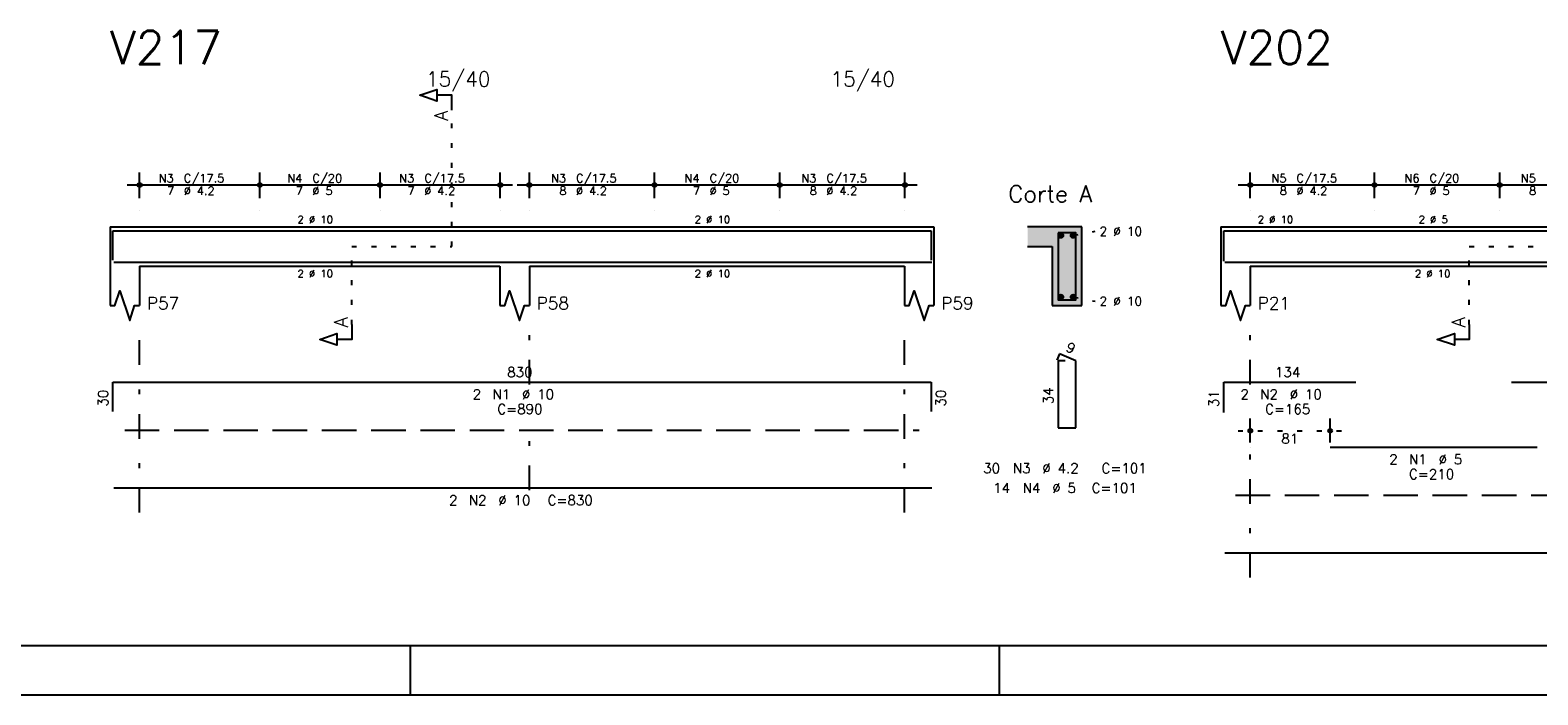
# Model space of a CAD drawing. Extents: x 0 to 119, y 0 to 84.
# Tile 3 of 16: x 25 to 56, y 0 to 13. Entities that reach past the tile are written whole.
import ezdxf

# ---------------------------------------------------------------- set-up
doc = ezdxf.new("R2010")
doc.units = 0
doc.header["$MEASUREMENT"] = 0
for name, pattern in [('ESTILO_TQS_0001', [1, 0.7, -0.3]), ('ESTILO_TQS_0002', [0.4, 0.1, -0.3]), ('ESTILO_TQS_0003', [1.5, 0.5, -0.4, 0.1, -0.5])]:
    doc.linetypes.add(name, pattern=pattern)
for name, color, linetype in [('1', 1, 'CONTINUOUS'), ('2', 2, 'CONTINUOUS'), ('4', 4, 'CONTINUOUS'), ('6', 6, 'CONTINUOUS'), ('7', 7, 'CONTINUOUS'), ('8', 8, 'CONTINUOUS'), ('9', 9, 'CONTINUOUS')]:
    doc.layers.add(name, color=color, linetype=linetype)
doc.styles.get("Standard").update_dxf_attribs({"font": 'ROMANS.SHX'})

msp = doc.modelspace()

# ---------------------------------------------------------------- linework, layer by layer
at = {"layer": '1', "linetype": 'ESTILO_TQS_0002'}
for p, q in [((33.785, 9.1), (33.785, 11.87)), ((46.395, 9.325), (46.84, 9.41)), ((31.755, 7.515), (31.755, 9.1)), ((31.755, 9.1), (33.785, 9.1)), ((54.43, 7.515), (54.43, 9.1)), ((54.43, 9.1), (56.595, 9.1)), ((46.395, 8.075), (46.84, 7.99)), ((49.74, 5.36), (51.86, 5.36))]:
    msp.add_line(p, q, dxfattribs=at)
at = {"layer": '1', "linetype": 'ESTILO_TQS_0001'}
for p, q in [((27.15, 5.375), (43.27, 5.375)), ((49.69, 4.055), (65.75, 4.055))]:
    msp.add_line(p, q, dxfattribs=at)
at = {"layer": '1', "linetype": 'Continuous'}
for p, q in [((32.950001, 0), (32.950001, 1)), ((44.900002, 0), (44.900002, 1)), ((0, 0), (118.900002, 0))]:
    msp.add_line(p, q, dxfattribs=at)
for centre in [(46.145, 9.325), (46.395, 9.325), (46.145, 8.075), (46.395, 8.075)]:
    msp.add_circle(centre, 0.05, dxfattribs=at)
at = {"layer": '2', "linetype": 'Continuous'}
for p, q in [((27.45, 10.08), (27.45, 10.6)), ((29.89, 10.08), (29.89, 10.6)), ((29.89, 10.08), (29.89, 10.6)), ((32.33, 10.08), (32.33, 10.6)), ((32.33, 10.08), (32.33, 10.6)), ((34.77, 10.08), (34.77, 10.6)), ((35.36, 10.08), (35.36, 10.6)), ((37.9, 10.08), (37.9, 10.6)), ((37.9, 10.08), (37.9, 10.6)), ((40.44, 10.08), (40.44, 10.6)), ((40.44, 10.08), (40.44, 10.6)), ((42.98, 10.08), (42.98, 10.6)), ((49.99, 10.08), (49.99, 10.6)), ((52.51, 10.08), (52.51, 10.6)), ((52.51, 10.08), (52.51, 10.6)), ((55.05, 10.08), (55.05, 10.6)), ((55.05, 10.08), (55.05, 10.6)), ((27.2, 10.35), (30.14, 10.35)), ((29.64, 10.35), (32.58, 10.35)), ((32.08, 10.35), (35.02, 10.35)), ((35.11, 10.35), (38.15, 10.35)), ((37.65, 10.35), (40.69, 10.35)), ((40.19, 10.35), (43.23, 10.35)), ((49.74, 10.35), (52.76, 10.35)), ((52.26, 10.35), (55.3, 10.35)), ((54.8, 10.35), (57.82, 10.35)), ((27.45, 9.83), (27.45, 9.83)), ((29.89, 9.83), (29.89, 9.83)), ((29.89, 9.83), (29.89, 9.83)), ((32.33, 9.83), (32.33, 9.83)), ((32.33, 9.83), (32.33, 9.83)), ((34.77, 9.83), (34.77, 9.83)), ((35.36, 9.83), (35.36, 9.83)), ((37.9, 9.83), (37.9, 9.83)), ((37.9, 9.83), (37.9, 9.83)), ((40.44, 9.83), (40.44, 9.83)), ((40.44, 9.83), (40.44, 9.83)), ((42.98, 9.83), (42.98, 9.83)), ((49.99, 9.83), (49.99, 9.83)), ((52.51, 9.83), (52.51, 9.83)), ((52.51, 9.83), (52.51, 9.83)), ((55.05, 9.83), (55.05, 9.83)), ((55.05, 9.83), (55.05, 9.83)), ((26.85, 9.5), (26.85, 8.7)), ((26.85, 9.5), (27.45, 9.5)), ((27.45, 9.5), (34.76, 9.5)), ((34.76, 9.5), (35.36, 9.5)), ((35.36, 9.5), (42.97, 9.5)), ((42.97, 9.5), (43.57, 9.5)), ((43.57, 9.5), (43.57, 8.7)), ((46.57, 9.5), (45.47, 9.5)), ((46.57, 7.9), (46.57, 9.5)), ((49.39, 9.5), (49.39, 8.7)), ((49.39, 9.5), (49.99, 9.5)), ((49.99, 9.5), (57.57, 9.5)), ((45.47, 9.1), (45.97, 9.1)), ((45.97, 9.1), (45.97, 7.9)), ((26.85, 8.7), (26.85, 7.9)), ((27.45, 8.7), (34.76, 8.7)), ((27.45, 8.7), (27.45, 7.9)), ((34.76, 8.7), (34.76, 7.9)), ((35.36, 8.7), (42.97, 8.7)), ((35.36, 8.7), (35.36, 7.9)), ((42.97, 8.7), (42.97, 7.9)), ((43.57, 8.7), (43.57, 7.9)), ((49.39, 8.7), (49.39, 7.9)), ((49.99, 8.7), (57.57, 8.7)), ((49.99, 8.7), (49.99, 7.9)), ((45.97, 7.9), (46.57, 7.9)), ((49.99, 5.12), (49.99, 5.61)), ((51.61, 5.12), (51.61, 5.61)), ((49.99, 5.02), (49.99, 5.02)), ((51.61, 5.02), (51.61, 5.02))]:
    msp.add_line(p, q, dxfattribs=at)
at = {"layer": '2', "linetype": 'ESTILO_TQS_0003'}
for p, q in [((27.45, 3.7), (27.45, 7.4)), ((35.36, 6.302), (35.36, 7.4)), ((42.97, 3.7), (42.97, 7.4)), ((49.99, 6.302), (49.99, 7.4)), ((35.36, 4.152), (35.36, 5.498)), ((49.99, 2.38), (49.99, 5.498))]:
    msp.add_line(p, q, dxfattribs=at)
at = {"layer": '2', "linetype": 'Continuous'}
for points in [[(33.785, 11.87), (33.785, 12.17), (33.485, 12.17), (33.485, 12.05), (33.135, 12.17), (33.485, 12.29), (33.485, 12.17)], [(26.85, 7.9), (26.95, 7.9), (27.05, 8.2), (27.25, 7.6), (27.35, 7.9), (27.45, 7.9)], [(34.76, 7.9), (34.86, 7.9), (34.96, 8.2), (35.16, 7.6), (35.26, 7.9), (35.36, 7.9)], [(42.97, 7.9), (43.07, 7.9), (43.17, 8.2), (43.37, 7.6), (43.47, 7.9), (43.57, 7.9)], [(49.39, 7.9), (49.49, 7.9), (49.59, 8.2), (49.79, 7.6), (49.89, 7.9), (49.99, 7.9)], [(31.755, 7.515), (31.755, 7.215), (31.455, 7.215), (31.455, 7.095), (31.105, 7.215), (31.455, 7.335), (31.455, 7.215)], [(54.43, 7.515), (54.43, 7.215), (54.13, 7.215), (54.13, 7.095), (53.78, 7.215), (54.13, 7.335), (54.13, 7.215)]]:
    msp.add_lwpolyline(points, dxfattribs=at)
for centre, radius in [((27.45, 10.35), 0.041625), ((27.45, 10.35), 0.02075), ((29.89, 10.35), 0.041625), ((29.89, 10.35), 0.041625), ((29.89, 10.35), 0.02075), ((29.89, 10.35), 0.02075), ((32.33, 10.35), 0.041625), ((32.33, 10.35), 0.041625), ((32.33, 10.35), 0.02075), ((32.33, 10.35), 0.02075), ((34.77, 10.35), 0.041625), ((34.77, 10.35), 0.02075), ((35.36, 10.35), 0.041625), ((35.36, 10.35), 0.02075), ((37.9, 10.35), 0.041625), ((37.9, 10.35), 0.041625), ((37.9, 10.35), 0.02075), ((37.9, 10.35), 0.02075), ((40.44, 10.35), 0.041625), ((40.44, 10.35), 0.041625), ((40.44, 10.35), 0.02075), ((40.44, 10.35), 0.02075), ((42.98, 10.35), 0.041625), ((42.98, 10.35), 0.02075), ((49.99, 10.35), 0.041625), ((49.99, 10.35), 0.02075), ((52.51, 10.35), 0.041625), ((52.51, 10.35), 0.041625), ((52.51, 10.35), 0.02075), ((52.51, 10.35), 0.02075), ((55.05, 10.35), 0.041625), ((55.05, 10.35), 0.041625), ((55.05, 10.35), 0.02075), ((55.05, 10.35), 0.02075), ((49.99, 5.36), 0.04), ((49.99, 5.36), 0.02), ((51.61, 5.36), 0.04), ((51.61, 5.36), 0.02)]:
    msp.add_circle(centre, radius, dxfattribs=at)
at = {"layer": '4', "linetype": 'Continuous'}
for p, q in [((26.91, 8.82), (26.91, 9.42)), ((26.91, 9.42), (43.51, 9.42)), ((43.51, 9.42), (43.51, 8.82)), ((49.45, 8.8), (49.45, 9.42)), ((49.45, 9.42), (52.13, 9.42)), ((51.61, 9.42), (55.81, 9.42)), ((55.2882, 9.42), (65.9682, 9.42)), ((26.93, 8.78), (43.53, 8.78)), ((49.47, 8.78), (65.97, 8.78))]:
    msp.add_line(p, q, dxfattribs=at)
msp.add_lwpolyline([(46.09, 9.38), (46.09, 8.02), (46.45, 8.02), (46.45, 9.38), (46.09, 9.38)], dxfattribs=at)
at = {"layer": '6', "linetype": 'Continuous'}
for p, q in [((46.118338, 6.92), (46.063893, 6.79102)), ((46.23, 6.78), (46.09, 6.78)), ((46.09, 6.78), (46.09, 5.42)), ((46.45, 6.78), (46.118338, 6.92)), ((46.45, 5.42), (46.45, 6.78)), ((26.91, 5.75), (26.91, 6.35)), ((26.91, 6.35), (43.51, 6.35)), ((43.51, 6.35), (43.51, 5.75)), ((49.45, 5.73), (49.45, 6.35)), ((49.45, 6.35), (52.13, 6.35)), ((55.2882, 6.35), (65.9682, 6.35)), ((46.09, 5.42), (46.45, 5.42)), ((51.61, 5.03), (55.81, 5.03)), ((26.93, 4.2), (43.53, 4.2)), ((49.47, 2.88), (65.97, 2.88))]:
    msp.add_line(p, q, dxfattribs=at)
at = {"layer": '8', "linetype": 'Continuous'}
msp.add_line((2.5, 1), (117.900002, 1), dxfattribs=at)
at = {"layer": '9', "linetype": 'Continuous'}
for points in [[(45.97, 9.1), (46.57, 9.5), (45.47, 9.5)], [(45.97, 9.1), (45.47, 9.5), (45.47, 9.1)], [(45.97, 9.1), (46.57, 7.9), (46.57, 9.5)], [(46.195, 9.325), (46.12, 9.368301), (46.098015, 9.342101)], [(46.195, 9.325), (46.098015, 9.342101), (46.098015, 9.307899)], [(46.195, 9.325), (46.098015, 9.307899), (46.12, 9.281699)], [(46.195, 9.325), (46.153682, 9.37424), (46.12, 9.368301)], [(46.195, 9.325), (46.12, 9.281699), (46.153682, 9.27576)], [(46.195, 9.325), (46.183302, 9.357139), (46.153682, 9.37424)], [(46.195, 9.325), (46.153682, 9.27576), (46.183302, 9.292861)], [(46.195, 9.325), (46.183302, 9.292861), (46.195, 9.325)], [(46.445, 9.325), (46.37, 9.368301), (46.348015, 9.342101)], [(46.445, 9.325), (46.348015, 9.342101), (46.348015, 9.307899)], [(46.445, 9.325), (46.348015, 9.307899), (46.37, 9.281699)], [(46.445, 9.325), (46.403682, 9.37424), (46.37, 9.368301)], [(46.445, 9.325), (46.37, 9.281699), (46.403682, 9.27576)], [(46.445, 9.325), (46.433302, 9.357139), (46.403682, 9.37424)], [(46.445, 9.325), (46.403682, 9.27576), (46.433302, 9.292861)], [(46.445, 9.325), (46.433302, 9.292861), (46.445, 9.325)], [(45.97, 9.1), (45.97, 7.9), (46.57, 7.9)], [(46.195, 8.075), (46.12, 8.118301), (46.098015, 8.092101)], [(46.195, 8.075), (46.098015, 8.092101), (46.098015, 8.057899)], [(46.195, 8.075), (46.098015, 8.057899), (46.12, 8.031699)], [(46.195, 8.075), (46.153682, 8.12424), (46.12, 8.118301)], [(46.195, 8.075), (46.12, 8.031699), (46.153682, 8.02576)], [(46.195, 8.075), (46.183302, 8.107139), (46.153682, 8.12424)], [(46.195, 8.075), (46.153682, 8.02576), (46.183302, 8.042861)], [(46.195, 8.075), (46.183302, 8.042861), (46.195, 8.075)], [(46.445, 8.075), (46.37, 8.118301), (46.348015, 8.092101)], [(46.445, 8.075), (46.348015, 8.092101), (46.348015, 8.057899)], [(46.445, 8.075), (46.348015, 8.057899), (46.37, 8.031699)], [(46.445, 8.075), (46.403682, 8.12424), (46.37, 8.118301)], [(46.445, 8.075), (46.37, 8.031699), (46.403682, 8.02576)], [(46.445, 8.075), (46.433302, 8.107139), (46.403682, 8.12424)], [(46.445, 8.075), (46.403682, 8.02576), (46.433302, 8.042861)], [(46.445, 8.075), (46.433302, 8.042861), (46.445, 8.075)]]:
    msp.add_solid(points, dxfattribs=at)

# ---------------------------------------------------------------- texts
at = {"layer": '2', "linetype": 'Continuous'}
for s, height, p in [('15/40', 0.3, (33.26, 12.35)), ('15/40', 0.3, (41.47, 12.35)), ('N3', 0.17, (27.837, 10.401)), ('C/17.5', 0.17, (28.347, 10.401)), ('N4', 0.17, (30.447, 10.401)), ('C/20', 0.17, (30.957, 10.401)), ('N3', 0.17, (32.717, 10.401)), ('C/17.5', 0.17, (33.227, 10.401)), ('N3', 0.17, (35.797, 10.401)), ('C/17.5', 0.17, (36.307, 10.401)), ('N4', 0.17, (38.507, 10.401)), ('C/20', 0.17, (39.017, 10.401)), ('N3', 0.17, (40.877, 10.401)), ('C/17.5', 0.17, (41.387, 10.401)), ('N5', 0.17, (50.417, 10.401)), ('C/17.5', 0.17, (50.927, 10.401)), ('N6', 0.17, (53.117, 10.401)), ('C/20', 0.17, (53.627, 10.401)), ('N5', 0.17, (55.477, 10.401)), ('7', 0.17, (28.007, 10.146)), ('%%c 4.2', 0.17, (28.347, 10.146)), ('7', 0.17, (30.617, 10.146)), ('%%c 5', 0.17, (30.957, 10.146)), ('7', 0.17, (32.887, 10.146)), ('%%c 4.2', 0.17, (33.227, 10.146)), ('8', 0.17, (35.967, 10.146)), ('%%c 4.2', 0.17, (36.307, 10.146)), ('7', 0.17, (38.677, 10.146)), ('%%c 5', 0.17, (39.017, 10.146)), ('8', 0.17, (41.047, 10.146)), ('%%c 4.2', 0.17, (41.387, 10.146)), ('Corte A', 0.34, (45.08, 10)), ('8', 0.17, (50.587, 10.146)), ('%%c 4.2', 0.17, (50.927, 10.146)), ('7', 0.17, (53.287, 10.146)), ('%%c 5', 0.17, (53.627, 10.146)), ('8', 0.17, (55.647, 10.146)), ('2 %%c 10', 0.15, (30.655, 9.575)), ('2 %%c 10', 0.15, (38.715, 9.575)), ('2 %%c 10', 0.18, (46.93, 9.32)), ('2 %%c 10', 0.15, (50.14, 9.575)), ('2 %%c 5', 0.15, (53.405, 9.575)), ('2 %%c 10', 0.15, (30.655, 8.475)), ('2 %%c 10', 0.15, (38.715, 8.475)), ('2 %%c 10', 0.15, (53.33, 8.475)), ('P57', 0.25, (27.6, 7.825)), ('P58', 0.25, (35.51, 7.825)), ('P59', 0.25, (43.72, 7.825)), ('2 %%c 10', 0.18, (46.93, 7.9)), ('P21', 0.25, (50.14, 7.825)), ('830', 0.2, (34.91, 6.45)), ('134', 0.2, (50.49, 6.45)), ('2', 0.2, (34.21, 6)), ('N1', 0.2, (34.61, 6)), ('%%c 10', 0.2, (35.21, 6)), ('2', 0.2, (49.79, 6)), ('N2', 0.2, (50.19, 6)), ('%%c 10', 0.2, (50.79, 6)), ('C=890', 0.2, (34.71, 5.7)), ('C=165', 0.2, (50.29, 5.7)), ('81', 0.2, (50.62, 5.1)), ('30', 0.2, (44.57, 4.5)), ('N3', 0.2, (45.17, 4.5)), ('%%c 4.2', 0.2, (45.77, 4.5)), ('C=101', 0.2, (46.97, 4.5)), ('2', 0.2, (52.81, 4.68)), ('N1', 0.2, (53.21, 4.68)), ('%%c 5', 0.2, (53.81, 4.68)), ('14', 0.2, (44.77, 4.1)), ('N4', 0.2, (45.37, 4.1)), ('%%c 5', 0.2, (45.97, 4.1)), ('C=101', 0.2, (46.77, 4.1)), ('C=210', 0.2, (53.21, 4.38)), ('2', 0.2, (33.73, 3.85)), ('N2', 0.2, (34.13, 3.85)), ('%%c 10', 0.2, (34.73, 3.85)), ('C=830', 0.2, (35.73, 3.85))]:
    msp.add_text(s, height=height, dxfattribs=at).set_placement(p)
for s, height, rotation, p in [('A', 0.272, 90, (33.7034, 11.6524)), ('A', 0.272, 90, (31.6734, 7.4606)), ('A', 0.272, 90, (54.3484, 7.4606)), ('9', 0.2, 337.11462, (46.230929, 6.981017)), ('30', 0.2, 90, (26.81, 5.85)), ('30', 0.2, 90, (43.81, 5.85)), ('34', 0.2, 90, (45.99, 5.9)), ('31', 0.2, 90, (49.35, 5.84))]:
    msp.add_text(s, height=height, rotation=rotation, dxfattribs=at).set_placement(p)
at = {"layer": '7', "linetype": 'Continuous'}
for s, p in [('V217', (26.85, 12.8)), ('V202', (49.39, 12.8))]:
    msp.add_text(s, height=0.68, dxfattribs=at).set_placement(p)

doc.saveas('drawing.dxf')
